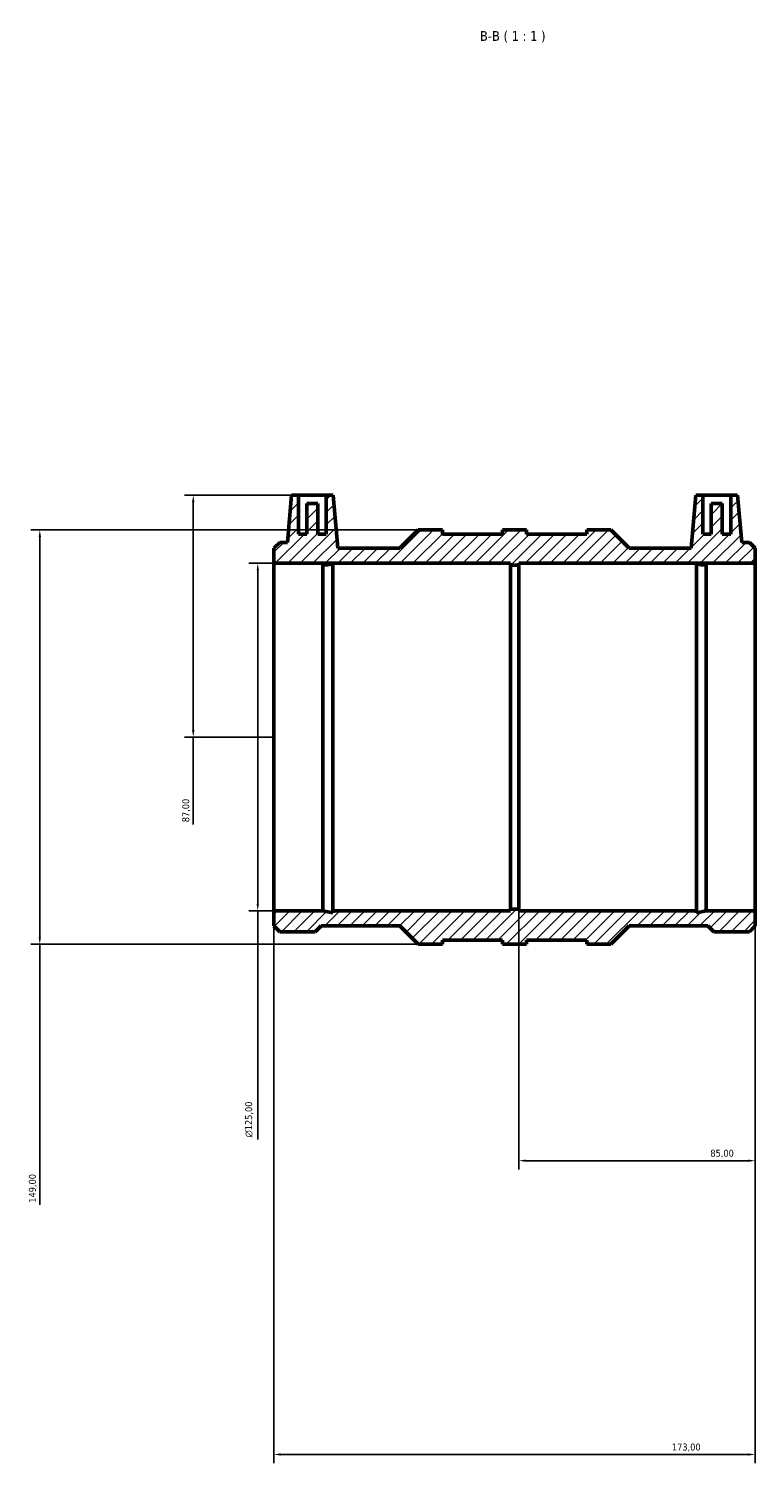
# Model space of a CAD drawing. Header units: millimetres. Extents: x -150 to 1074, y -202 to 1241.
# Tile 5 of 6: x 277 to 539, y 725 to 1241. Entities that reach past the tile are written whole.
import ezdxf

# ---------------------------------------------------------------- set-up
doc = ezdxf.new("R2010")
doc.units = ezdxf.units.MM
for name, color, linetype, lineweight in [('Dimension (ISO)', 7, 'Continuous', 25), ('Hatch (ISO)', 7, 'Continuous', 18), ('Symbol (ISO)', 7, 'Continuous', 25), ('Visible (ISO)', 7, 'Continuous', 50)]:
    doc.layers.add(name, color=color, linetype=linetype, lineweight=lineweight)
doc.styles.add('Label Text (ISO)', font='tahoma.ttf')
doc.styles.add('Note Text (ISO)', font='tahoma.ttf')
doc.dimstyles.new('Default (ISO)', dxfattribs={"dimtxt": 2.5, "dimasz": 2.5, "dimexe": 3.175, "dimexo": 0, "dimgap": 0.762, "dimtad": 1, "dimrnd": 1e-08, "dimzin": 0, "dimtxsty": 'Note Text (ISO)', "dimcen": 0.09, "dimdle": 10, "dimclrd": 256, "dimclre": 256, "dimclrt": 232, "dimazin": 0, "dimtfac": 1.40208, "dimtmove": 0, "dimatfit": 3, "dimfxl": 1, "dimtolj": 1, "dimtzin": 0, "dimlwd": -1, "dimlwe": -1, "dimarcsym": 0})

# ---------------------------------------------------------------- blocks, each defined once
blk = doc.blocks.new('*D7')
at = {"layer": 'Defpoints', "color": 0, "transparency": 16777216}
for p in [(374.37, 1073.06), (336.57, 986.06), (365.53, 986.06)]:
    blk.add_point(p, dxfattribs=at)
at = {"layer": 'Dimension (ISO)', "transparency": 16777216}
for p, q in [((374.37, 1073.06), (333.4, 1073.06)), ((336.57, 1070.56), (336.57, 988.56)), ((365.53, 986.06), (333.4, 986.06)), ((336.57, 986.06), (336.57, 954.65))]:
    blk.add_line(p, q, dxfattribs=at)
for points in [[(336.15, 1070.56), (336.99, 1070.56), (336.57, 1073.06)], [(336.15, 988.56), (336.99, 988.56), (336.57, 986.06)]]:
    blk.add_solid(points, dxfattribs=at)
at = {"layer": 'Dimension (ISO)', "color": 232, "true_color": 0xca0064, "transparency": 16777216, "insert": (332.63, 955.42), "char_height": 2.5, "attachment_point": 1, "rotation": 90, "style": 'Note Text (ISO)'}
blk.add_mtext('\\A1;87,00', dxfattribs=at)
blk = doc.blocks.new('*D8')
at = {"layer": 'Defpoints', "color": 0, "transparency": 16777216}
for p in [(417.43, 1060.56), (281.43, 911.56), (417.43, 911.56)]:
    blk.add_point(p, dxfattribs=at)
at = {"layer": 'Dimension (ISO)', "transparency": 16777216}
for p, q in [((417.43, 1060.56), (278.26, 1060.56)), ((281.43, 1058.06), (281.43, 914.06)), ((417.43, 911.56), (278.26, 911.56)), ((281.43, 911.56), (281.43, 817.84))]:
    blk.add_line(p, q, dxfattribs=at)
for points in [[(281.01, 1058.06), (281.85, 1058.06), (281.43, 1060.56)], [(281.01, 914.06), (281.85, 914.06), (281.43, 911.56)]]:
    blk.add_solid(points, dxfattribs=at)
at = {"layer": 'Dimension (ISO)', "color": 232, "true_color": 0xca0064, "transparency": 16777216, "insert": (277.5, 818.6), "char_height": 2.5, "attachment_point": 1, "rotation": 90, "style": 'Note Text (ISO)'}
blk.add_mtext('\\A1;149,00', dxfattribs=at)
blk = doc.blocks.new('*D9')
at = {"layer": 'Defpoints', "color": 0, "transparency": 16777216}
for p in [(365.53, 1048.56), (359.76, 923.56), (365.53, 923.56)]:
    blk.add_point(p, dxfattribs=at)
at = {"layer": 'Dimension (ISO)', "transparency": 16777216}
for p, q in [((365.53, 1048.56), (356.58, 1048.56)), ((359.76, 1046.06), (359.76, 926.06)), ((365.53, 923.56), (356.58, 923.56)), ((359.76, 923.56), (359.76, 841.3))]:
    blk.add_line(p, q, dxfattribs=at)
for points in [[(359.34, 1046.06), (360.17, 1046.06), (359.76, 1048.56)], [(359.34, 926.06), (360.17, 926.06), (359.76, 923.56)]]:
    blk.add_solid(points, dxfattribs=at)
at = {"layer": 'Dimension (ISO)', "color": 232, "true_color": 0xca0064, "transparency": 16777216, "insert": (355.23, 842.06), "char_height": 2.5, "attachment_point": 1, "rotation": 90, "style": 'Note Text (ISO)'}
blk.add_mtext('\\A1;\\fAIGDT|b0|i0;\\H2.5000;\\ln\\fTahoma|b0|i0;\\H2.5000;125,00', dxfattribs=at)
blk = doc.blocks.new('*D10')
at = {"layer": 'Defpoints', "color": 0, "transparency": 16777216}
for p in [(365.53, 923.56), (538.53, 923.56), (538.53, 728.06)]:
    blk.add_point(p, dxfattribs=at)
at = {"layer": 'Dimension (ISO)', "transparency": 16777216}
for p, q in [((365.53, 923.56), (365.53, 724.88)), ((538.53, 923.56), (538.53, 724.88)), ((368.03, 728.06), (536.03, 728.06))]:
    blk.add_line(p, q, dxfattribs=at)
for points in [[(368.03, 728.47), (368.03, 727.64), (365.53, 728.06)], [(536.03, 728.47), (536.03, 727.64), (538.53, 728.06)]]:
    blk.add_solid(points, dxfattribs=at)
at = {"layer": 'Dimension (ISO)', "color": 232, "true_color": 0xca0064, "transparency": 16777216, "insert": (508.58, 731.99), "char_height": 2.5, "attachment_point": 1, "style": 'Note Text (ISO)'}
blk.add_mtext('\\A1;173,00', dxfattribs=at)
blk = doc.blocks.new('*D11')
at = {"layer": 'Defpoints', "color": 0, "transparency": 16777216}
for p in [(453.53, 924.18), (538.53, 923.56), (538.53, 833.71)]:
    blk.add_point(p, dxfattribs=at)
at = {"layer": 'Dimension (ISO)', "transparency": 16777216}
for p, q in [((453.53, 924.18), (453.53, 830.53)), ((538.53, 923.56), (538.53, 830.53)), ((456.03, 833.71), (536.03, 833.71))]:
    blk.add_line(p, q, dxfattribs=at)
for points in [[(456.03, 834.12), (456.03, 833.29), (453.53, 833.71)], [(536.03, 834.12), (536.03, 833.29), (538.53, 833.71)]]:
    blk.add_solid(points, dxfattribs=at)
at = {"layer": 'Dimension (ISO)', "color": 232, "true_color": 0xca0064, "transparency": 16777216, "insert": (522.39, 837.65), "char_height": 2.5, "attachment_point": 1, "style": 'Note Text (ISO)'}
blk.add_mtext('\\A1;85,00', dxfattribs=at)

msp = doc.modelspace()

# ---------------------------------------------------------------- hatches: boundary and pattern name
at = {"layer": 'Hatch (ISO)'}
h = msp.add_hatch(dxfattribs=at)
h.set_pattern_fill('ANSI31', color=256, scale=25.4, style=0)
h.set_pattern_definition([(45, (0, 0), (-2.245064, 2.245064), [])])
h.paths.add_polyline_path([(365.531, 1048.558), (450.531, 1048.558), (450.531, 1047.933), (453.531, 1047.933), (453.531, 1048.558), (538.531, 1048.558), (538.531, 1053.987), (536.43, 1056.088), (533.676, 1056.088), (532.191, 1073.058), (529.691, 1073.058), (529.691, 1059.058), (526.691, 1059.058), (526.691, 1070.058), (522.691, 1070.058), (522.691, 1059.058), (519.691, 1059.058), (519.691, 1073.058), (517.191, 1073.058), (515.523, 1053.987), (493.202, 1053.987), (486.631, 1060.558), (477.981, 1060.558), (477.981, 1059.068), (456.356, 1059.068), (456.356, 1060.558), (447.706, 1060.558), (447.706, 1059.068), (426.081, 1059.068), (426.081, 1060.558), (417.431, 1060.558), (410.86, 1053.987), (388.54, 1053.987), (386.871, 1073.058), (384.371, 1073.058), (384.371, 1059.058), (381.371, 1059.058), (381.371, 1070.058), (377.371, 1070.058), (377.371, 1059.058), (374.371, 1059.058), (374.371, 1073.058), (371.871, 1073.058), (370.387, 1056.088), (367.632, 1056.088), (365.531, 1053.987)])
h.paths.add_polyline_path([(383.161, 923.558), (365.531, 923.558), (365.531, 918.129), (367.632, 916.028), (380.43, 916.028), (382.531, 918.129), (410.86, 918.129), (417.431, 911.558), (426.081, 911.558), (426.081, 913.048), (447.706, 913.048), (447.706, 911.558), (456.356, 911.558), (456.356, 913.048), (477.981, 913.048), (477.981, 911.558), (486.631, 911.558), (493.202, 918.129), (521.531, 918.129), (523.632, 916.028), (536.43, 916.028), (538.531, 918.129), (538.531, 923.558), (520.902, 923.558), (517.376, 922.809), (517.376, 923.558), (453.531, 923.558), (453.531, 924.183), (450.531, 924.183), (450.531, 923.558), (386.687, 923.558), (386.687, 922.809)])

# ---------------------------------------------------------------- linework, layer by layer
at = {"layer": 'Visible (ISO)'}
for p, q in [((371.871, 1073.058), (370.387, 1056.088)), ((374.371, 1073.058), (371.871, 1073.058)), ((374.371, 1059.058), (374.371, 1073.058)), ((374.371, 1073.058), (384.371, 1073.058)), ((381.371, 1070.058), (377.371, 1070.058)), ((377.371, 1070.058), (377.371, 1059.058)), ((381.371, 1059.058), (381.371, 1070.058)), ((386.871, 1073.058), (384.371, 1073.058)), ((384.371, 1073.058), (384.371, 1059.058)), ((388.54, 1053.987), (386.871, 1073.058)), ((517.191, 1073.058), (515.523, 1053.987)), ((519.691, 1073.058), (517.191, 1073.058)), ((519.691, 1059.058), (519.691, 1073.058)), ((519.691, 1073.058), (529.691, 1073.058)), ((526.691, 1070.058), (522.691, 1070.058)), ((522.691, 1070.058), (522.691, 1059.058)), ((526.691, 1059.058), (526.691, 1070.058)), ((532.191, 1073.058), (529.691, 1073.058)), ((529.691, 1073.058), (529.691, 1059.058)), ((533.676, 1056.088), (532.191, 1073.058)), ((377.371, 1059.058), (374.371, 1059.058)), ((384.371, 1059.058), (381.371, 1059.058)), ((417.431, 1060.558), (410.86, 1053.987)), ((426.081, 1060.558), (417.431, 1060.558)), ((426.081, 1059.068), (426.081, 1060.558)), ((447.706, 1059.068), (426.081, 1059.068)), ((456.356, 1060.558), (447.706, 1060.558)), ((447.706, 1060.558), (447.706, 1059.068)), ((456.356, 1059.068), (456.356, 1060.558)), ((477.981, 1059.068), (456.356, 1059.068)), ((486.631, 1060.558), (477.981, 1060.558)), ((477.981, 1060.558), (477.981, 1059.068)), ((493.202, 1053.987), (486.631, 1060.558)), ((522.691, 1059.058), (519.691, 1059.058)), ((529.691, 1059.058), (526.691, 1059.058)), ((367.632, 1056.088), (365.531, 1053.987)), ((365.531, 1053.987), (365.531, 1048.558)), ((370.387, 1056.088), (367.632, 1056.088)), ((410.86, 1053.987), (388.54, 1053.987)), ((515.523, 1053.987), (493.202, 1053.987)), ((536.43, 1056.088), (533.676, 1056.088)), ((538.531, 1053.987), (536.43, 1056.088)), ((538.531, 1048.558), (538.531, 1053.987)), ((365.531, 1048.558), (450.531, 1048.558)), ((365.531, 923.558), (365.531, 1048.558)), ((383.161, 923.558), (383.161, 1047.917)), ((386.687, 923.558), (386.687, 1048.237)), ((450.531, 1048.558), (450.531, 1047.933)), ((450.531, 1047.933), (453.531, 1047.933)), ((450.531, 924.183), (450.531, 1047.933)), ((453.531, 1047.933), (453.531, 1048.558)), ((453.531, 1048.558), (538.531, 1048.558)), ((453.531, 924.183), (453.531, 1047.933)), ((517.376, 923.558), (517.376, 1048.237)), ((520.902, 923.558), (520.902, 1047.917)), ((538.531, 923.558), (538.531, 1048.558)), ((383.161, 923.558), (365.531, 923.558)), ((365.531, 923.558), (365.531, 918.129)), ((386.687, 922.809), (383.161, 923.558)), ((450.531, 923.558), (386.687, 923.558)), ((386.687, 923.558), (386.687, 922.809)), ((453.531, 924.183), (450.531, 924.183)), ((450.531, 924.183), (450.531, 923.558)), ((453.531, 923.558), (453.531, 924.183)), ((517.376, 923.558), (453.531, 923.558)), ((520.902, 923.558), (517.376, 922.809)), ((517.376, 922.809), (517.376, 923.558)), ((538.531, 923.558), (520.902, 923.558)), ((538.531, 918.129), (538.531, 923.558)), ((365.531, 918.129), (367.632, 916.028)), ((367.632, 916.028), (380.43, 916.028)), ((380.43, 916.028), (382.531, 918.129)), ((382.531, 918.129), (410.86, 918.129)), ((410.86, 918.129), (417.431, 911.558)), ((486.631, 911.558), (493.202, 918.129)), ((493.202, 918.129), (521.531, 918.129)), ((521.531, 918.129), (523.632, 916.028)), ((523.632, 916.028), (536.43, 916.028)), ((536.43, 916.028), (538.531, 918.129)), ((417.431, 911.558), (426.081, 911.558)), ((426.081, 911.558), (426.081, 913.048)), ((426.081, 913.048), (447.706, 913.048)), ((447.706, 913.048), (447.706, 911.558)), ((447.706, 911.558), (456.356, 911.558)), ((456.356, 911.558), (456.356, 913.048)), ((456.356, 913.048), (477.981, 913.048)), ((477.981, 913.048), (477.981, 911.558)), ((477.981, 911.558), (486.631, 911.558))]:
    msp.add_line(p, q, dxfattribs=at)
for points, knots in [([(386.687, 1048.237), (386.534, 1048.219), (386.375, 1048.2), (385.378, 1048.089), (384.322, 1047.989), (383.161, 1047.917)], [5.04074064, 5.04074064, 5.04074064, 5.04074064, 5.11015234, 5.11015234, 5.46821182, 5.46821182, 5.46821182, 5.46821182]), ([(517.376, 1048.237), (517.529, 1048.219), (517.687, 1048.2), (518.685, 1048.089), (519.74, 1047.989), (520.902, 1047.917)], [5.04074065, 5.04074065, 5.04074065, 5.04074065, 5.11015234, 5.11015234, 5.46821182, 5.46821182, 5.46821182, 5.46821182])]:
    msp.add_open_spline(points, degree=3, knots=knots, dxfattribs=at)

# ---------------------------------------------------------------- texts
at = {"layer": 'Symbol (ISO)', "insert": (439.592, 1235.808), "char_height": 3.5, "attachment_point": 7, "style": 'Label Text (ISO)'}
msp.add_mtext('B-B ( 1 : 1 )', dxfattribs=at)

# ---------------------------------------------------------------- dimensions: what is measured, and where the dimension line sits
at = {"layer": 'Dimension (ISO)'}
for base, p1, p2, angle, override, picture, middle in [((336.571, 986.058), (374.371, 1073.058), (365.531, 986.058), 90, {"dimdec": 2, "dimtp": 0, "dimtm": 0, "dimtdec": 2, "dimtofl": 0, "dimatfit": 2}, '*D7', (336.571, 959.558)), ((281.431, 911.558), (417.431, 1060.558), (417.431, 911.558), 90, {"dimdec": 2, "dimtp": 0, "dimtm": 0, "dimtdec": 2, "dimtofl": 0, "dimatfit": 2}, '*D8', (281.431, 823.558)), ((538.531, 728.058), (365.531, 923.558), (538.531, 923.558), 180, {"dimdec": 2, "dimtp": 0, "dimtm": 0, "dimtdec": 2, "dimtofl": 0, "dimatfit": 1}, '*D10', (513.531, 728.058)), ((538.531, 833.706), (453.531, 924.183), (538.531, 923.558), 180, {"dimdec": 2, "dimtp": 0, "dimtm": 0, "dimtdec": 2, "dimtofl": 0, "dimatfit": 1}, '*D11', (526.531, 833.706))]:
    dim = msp.add_linear_dim(base=base, p1=p1, p2=p2, angle=angle, dimstyle='Default (ISO)', override=override, dxfattribs=at)
    dim.commit()
    dim.dimension.update_dxf_attribs({"geometry": picture, "text_midpoint": middle, "dimtype": 160})
dim = msp.add_linear_dim(base=(359.758, 923.558), p1=(365.531, 1048.558), p2=(365.531, 923.558), angle=90, text='\\fAIGDT|b0|i0;\\H2.5000;\\ln\\fTahoma|b0|i0;\\H2.5000;<>', dimstyle='Default (ISO)', override={"dimdec": 2, "dimtp": 0, "dimtm": 0, "dimtdec": 2, "dimtofl": 0, "dimatfit": 2}, dxfattribs=at)
dim.commit()
dim.dimension.update_dxf_attribs({"geometry": '*D9', "text_midpoint": (359.758, 848.558), "dimtype": 160})

doc.saveas('drawing.dxf')
